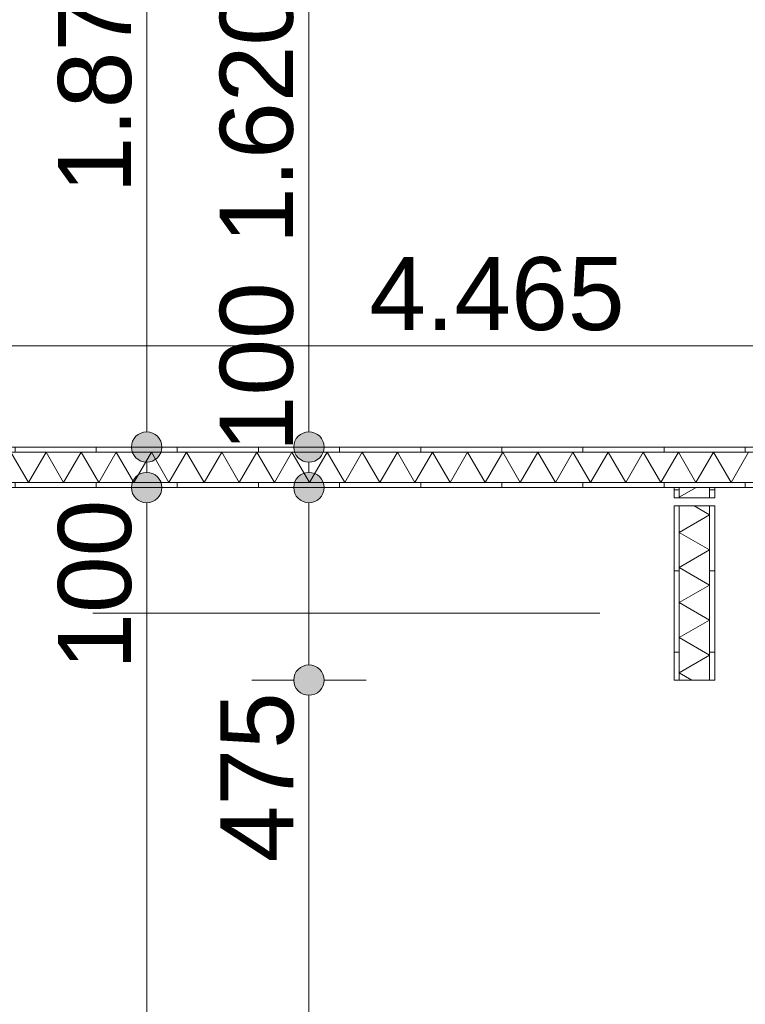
# Model space of a CAD drawing. Header units: millimetres. Extents: x -54205 to 352602, y -8439 to 61516.
# Tile 24 of 189: x 4612 to 6400, y 9531 to 11960. Entities that reach past the tile are written whole.
import ezdxf
from ezdxf.enums import TextEntityAlignment as Align

# ---------------------------------------------------------------- set-up
doc = ezdxf.new("R2010")
doc.units = ezdxf.units.MM
doc.header["$MEASUREMENT"] = 0
doc.linetypes.add('streep-punt', pattern=[2500, 1250, -625, 0, -625])
for name, color, linetype in [('Maatvoering 1_ 100', 7, 'Continuous'), ('Maatvoering 1_ 100 2D arcering', 7, 'Continuous'), ('New_22 NC Binnenwanden', 7, 'Continuous'), ('New_22 NC Binnenwanden Doorsnede-arcering', 7, 'Continuous'), ('New_22 NC Binnenwanden Laagscheidingslijnen', 7, 'Continuous'), ('New_Maatvoering 1_ 100', 7, 'Continuous'), ('New_Maatvoering 1_ 100 2D arcering', 7, 'Continuous'), ('New_Ruimtefuncties Zone omranding', 7, 'Continuous'), ('Stramien', 7, 'Continuous')]:
    doc.layers.add(name, color=color, linetype=linetype)
doc.styles.add('GENERATED_STYLE_1', font='arial.ttf')
doc.styles.add('GENERATED_STYLE_2', font='arial.ttf')
doc.dimstyles.new('GENERATED_STYLE__2', dxfattribs={"dimtxt": 250, "dimasz": 142.5, "dimexe": 0.18, "dimexo": 0.0625, "dimgap": 0, "dimtad": 1, "dimtih": 1, "dimtoh": 1, "dimdec": 0, "dimzin": 0, "dimdsep": 46, "dimtxsty": 'GENERATED_STYLE_2', "dimblk": 'ARROWHEAD_11', "dimblk1": 'ARROWHEAD_11', "dimblk2": 'ARROWHEAD_11', "dimcen": 0.09, "dimse1": 1, "dimse2": 1, "dimclrd": 1, "dimclre": 1, "dimclrt": 2, "dimadec": 1, "dimazin": 0, "dimtfac": 1, "dimtdec": 4, "dimtmove": 0, "dimatfit": 3, "dimfxl": 1, "dimtolj": 1, "dimtzin": 0, "dimarcsym": 0})
doc.dimstyles.new('GENERATED_STYLE__3', dxfattribs={"dimtxt": 179.999995, "dimasz": 142.5, "dimexe": 0.18, "dimexo": 0.0625, "dimgap": 0, "dimtad": 1, "dimtih": 1, "dimtoh": 1, "dimdec": 0, "dimzin": 0, "dimdsep": 46, "dimtxsty": 'GENERATED_STYLE_1', "dimblk": 'ARROWHEAD_11', "dimblk1": 'ARROWHEAD_11', "dimblk2": 'ARROWHEAD_11', "dimcen": 0.09, "dimse1": 1, "dimse2": 1, "dimclrd": 1, "dimclre": 1, "dimclrt": 2, "dimadec": 1, "dimazin": 0, "dimtfac": 1, "dimtdec": 4, "dimtmove": 0, "dimatfit": 3, "dimfxl": 1, "dimtolj": 1, "dimtzin": 0, "dimarcsym": 0})
doc.dimstyles.new('GENERATED_STYLE__4', dxfattribs={"dimtxt": 250, "dimasz": 142.5, "dimexe": 0.18, "dimexo": 0.0625, "dimgap": 0, "dimtad": 1, "dimdec": 0, "dimzin": 0, "dimdsep": 46, "dimtxsty": 'GENERATED_STYLE_2', "dimblk": 'ARROWHEAD_11', "dimblk1": 'ARROWHEAD_11', "dimblk2": 'ARROWHEAD_11', "dimcen": 0.09, "dimse1": 1, "dimse2": 1, "dimclrd": 1, "dimclre": 1, "dimclrt": 2, "dimadec": 1, "dimazin": 0, "dimtfac": 1, "dimtdec": 4, "dimtmove": 0, "dimatfit": 3, "dimfxl": 1, "dimtolj": 1, "dimtzin": 0, "dimarcsym": 0})
doc.dimstyles.new('GENERATED_STYLE__7', dxfattribs={"dimtxt": 179.999995, "dimasz": 142.5, "dimexe": 0.18, "dimexo": 0.0625, "dimgap": 0, "dimtad": 1, "dimdec": 0, "dimzin": 0, "dimdsep": 46, "dimtxsty": 'GENERATED_STYLE_1', "dimblk": 'ARROWHEAD_11', "dimblk1": 'ARROWHEAD_11', "dimblk2": 'ARROWHEAD_11', "dimcen": 0.09, "dimse1": 1, "dimse2": 1, "dimclrd": 1, "dimclre": 1, "dimclrt": 2, "dimadec": 1, "dimazin": 0, "dimtfac": 1, "dimtdec": 4, "dimtmove": 0, "dimatfit": 3, "dimfxl": 1, "dimtolj": 1, "dimtzin": 0, "dimarcsym": 0})
doc.dimstyles.new('GENERATED_STYLE__9', dxfattribs={"dimtxt": 179.999995, "dimasz": 142.5, "dimexe": 0.18, "dimexo": 0.0625, "dimgap": 0, "dimtad": 1, "dimdec": 0, "dimzin": 0, "dimdsep": 46, "dimtxsty": 'GENERATED_STYLE_1', "dimblk": 'ARROWHEAD_11', "dimblk1": 'ARROWHEAD_11', "dimblk2": 'ARROWHEAD_11', "dimcen": 0.09, "dimse1": 1, "dimse2": 1, "dimclrd": 1, "dimclre": 1, "dimclrt": 2, "dimadec": 1, "dimazin": 0, "dimtfac": 1, "dimtdec": 4, "dimtmove": 2, "dimatfit": 3, "dimfxl": 1, "dimtolj": 1, "dimtzin": 0, "dimarcsym": 0})
pattern_1 = [(270, (0, 0), (200, 0), [])]
pattern_2 = [(180, (0, 0), (0, 200), [])]

# ---------------------------------------------------------------- blocks, each defined once
blk = doc.blocks.new('*X382')
at = {"layer": 'New_22 NC Binnenwanden Doorsnede-arcering', "color": 7, "linetype": 'Continuous', "lineweight": 0}
for p, q in [((4589.9, 10893.4), (4633.2, 10818.4)), ((4676.5, 10893.4), (4633.2, 10818.4)), ((4676.5, 10893.4), (4719.8, 10818.4)), ((4763.1, 10893.4), (4719.8, 10818.4)), ((4763.1, 10893.4), (4806.4, 10818.4)), ((4849.7, 10893.4), (4806.4, 10818.4)), ((4849.7, 10893.4), (4893, 10818.4)), ((4936.3, 10893.4), (4893, 10818.4)), ((4936.3, 10893.4), (4979.6, 10818.4)), ((5022.9, 10893.4), (4979.6, 10818.4)), ((5022.9, 10893.4), (5066.2, 10818.4)), ((5109.5, 10893.4), (5066.2, 10818.4)), ((5109.5, 10893.4), (5152.9, 10818.4)), ((5196.2, 10893.4), (5152.9, 10818.4)), ((5196.2, 10893.4), (5239.5, 10818.4)), ((5282.8, 10893.4), (5239.5, 10818.4)), ((5282.8, 10893.4), (5326.1, 10818.4)), ((5369.4, 10893.4), (5326.1, 10818.4)), ((5369.4, 10893.4), (5412.7, 10818.4)), ((5456, 10893.4), (5412.7, 10818.4)), ((5456, 10893.4), (5499.3, 10818.4)), ((5542.6, 10893.4), (5499.3, 10818.4)), ((5542.6, 10893.4), (5585.9, 10818.4)), ((5629.2, 10893.4), (5585.9, 10818.4)), ((5629.2, 10893.4), (5672.5, 10818.4)), ((5715.8, 10893.4), (5672.5, 10818.4)), ((5715.8, 10893.4), (5759.1, 10818.4)), ((5802.4, 10893.4), (5759.1, 10818.4)), ((5802.4, 10893.4), (5845.7, 10818.4)), ((5889, 10893.4), (5845.7, 10818.4)), ((5889, 10893.4), (5932.3, 10818.4)), ((5975.6, 10893.4), (5932.3, 10818.4)), ((5975.6, 10893.4), (6018.9, 10818.4)), ((6062.2, 10893.4), (6018.9, 10818.4)), ((6062.2, 10893.4), (6105.5, 10818.4)), ((6148.8, 10893.4), (6105.5, 10818.4)), ((6148.8, 10893.4), (6192.1, 10818.4)), ((6235.4, 10893.4), (6192.1, 10818.4)), ((6235.4, 10893.4), (6278.7, 10818.4)), ((6322, 10893.4), (6278.7, 10818.4)), ((6322, 10893.4), (6365.3, 10818.4)), ((6408.6, 10893.4), (6365.3, 10818.4))]:
    blk.add_line(p, q, dxfattribs=at)
blk = doc.blocks.new('Wall_143_1', base_point=(3650, 10805.9))
at = {"layer": 'New_22 NC Binnenwanden Doorsnede-arcering', "linetype": 'Continuous', "lineweight": 0, "true_color": 0x000000}
h = blk.add_hatch(dxfattribs=at)
h.set_pattern_fill('930_Lijnen_vert_200_0001', color=18, style=0, pattern_type=2)
h.set_pattern_definition(pattern_1)
h.paths.add_polyline_path([(3562.5, 10893.4), (8002.5, 10893.4), (8002.5, 10905.9), (3562.5, 10905.9)])
h = blk.add_hatch(dxfattribs=at)
h.set_pattern_fill('930_Lijnen_vert_200_0001', color=18, style=0, pattern_type=2)
h.set_pattern_definition(pattern_1)
h.paths.add_polyline_path([(3650, 10805.9), (7915, 10805.9), (7915, 10818.4), (3650, 10818.4)])
at = {"layer": 'New_22 NC Binnenwanden', "color": 1, "linetype": 'Continuous', "lineweight": 0, "flags": 128}
for points in [[(8015, 10905.9), (3550, 10905.9)], [(3650, 10805.9), (6225, 10805.9)], [(6237.5, 10805.9), (6312.5, 10805.9)], [(6325, 10805.9), (6930, 10805.9)]]:
    blk.add_lwpolyline(points, dxfattribs=at)
at = {"layer": 'New_22 NC Binnenwanden Laagscheidingslijnen', "color": 1, "linetype": 'Continuous', "lineweight": 0}
for p, q in [((7927.5, 10893.4), (3637.5, 10893.4)), ((3637.5, 10818.4), (7927.5, 10818.4))]:
    blk.add_line(p, q, dxfattribs=at)
at = {"layer": 'New_22 NC Binnenwanden', "color": 1, "lineweight": 0}
blk.add_blockref('*X382', (0, 0), dxfattribs=at)
blk = doc.blocks.new('*X385')
at = {"layer": 'New_22 NC Binnenwanden Doorsnede-arcering', "color": 7, "linetype": 'Continuous', "lineweight": 0}
for p, q in [((6312.5, 10738.7), (6237.5, 10695.4)), ((6312.5, 10738.7), (6274.1, 10760.9)), ((6312.5, 10652.1), (6237.5, 10695.4)), ((6312.5, 10652.1), (6237.5, 10608.8)), ((6312.5, 10565.5), (6237.5, 10608.8)), ((6312.5, 10565.5), (6237.5, 10522.2)), ((6312.5, 10478.9), (6237.5, 10522.2)), ((6312.5, 10478.9), (6237.5, 10435.6)), ((6312.5, 10392.3), (6237.5, 10435.6)), ((6312.5, 10392.3), (6237.5, 10349)), ((6268.8, 10330.9), (6237.5, 10349))]:
    blk.add_line(p, q, dxfattribs=at)
blk = doc.blocks.new('*X386')
at = {"layer": 'New_22 NC Binnenwanden Doorsnede-arcering', "color": 7, "linetype": 'Continuous', "lineweight": 0}
for p in [(6278.9, 10805.9), (6239.4, 10780.9)]:
    blk.add_line(p, (6237.5, 10782), dxfattribs=at)
blk = doc.blocks.new('Wall_144_1', base_point=(6225, 10330.9))
at = {"layer": 'New_22 NC Binnenwanden Doorsnede-arcering', "linetype": 'Continuous', "lineweight": 0, "true_color": 0x000000}
h = blk.add_hatch(dxfattribs=at)
h.set_pattern_fill('930_Lijnen_vert_200_0001', color=18, style=0, pattern_type=2)
h.set_pattern_definition(pattern_2)
h.paths.add_polyline_path([(6225, 10805.9), (6225, 10780.9), (6237.5, 10780.9), (6237.5, 10805.9)])
h = blk.add_hatch(dxfattribs=at)
h.set_pattern_fill('930_Lijnen_vert_200_0001', color=18, style=0, pattern_type=2)
h.set_pattern_definition(pattern_2)
h.paths.add_polyline_path([(6325, 10780.9), (6325, 10805.9), (6312.5, 10805.9), (6312.5, 10780.9)])
h = blk.add_hatch(dxfattribs=at)
h.set_pattern_fill('930_Lijnen_vert_200_0001', color=18, style=0, pattern_type=2)
h.set_pattern_definition(pattern_2)
h.paths.add_polyline_path([(6225, 10760.9), (6225, 10330.9), (6237.5, 10330.9), (6237.5, 10760.9)])
h = blk.add_hatch(dxfattribs=at)
h.set_pattern_fill('930_Lijnen_vert_200_0001', color=18, style=0, pattern_type=2)
h.set_pattern_definition(pattern_2)
h.paths.add_polyline_path([(6325, 10330.9), (6325, 10760.9), (6312.5, 10760.9), (6312.5, 10330.9)])
at = {"layer": 'New_22 NC Binnenwanden', "color": 1, "linetype": 'Continuous', "lineweight": 0, "flags": 128}
for points in [[(6225, 10805.9), (6225, 10780.9)], [(6312.5, 10805.9), (6237.5, 10805.9)], [(6325, 10780.9), (6325, 10805.9)], [(6225, 10760.9), (6225, 10330.9)], [(6325, 10330.9), (6325, 10760.9)], [(6225, 10330.9), (6325, 10330.9)]]:
    blk.add_lwpolyline(points, dxfattribs=at)
at = {"layer": 'New_22 NC Binnenwanden Laagscheidingslijnen', "color": 1, "linetype": 'Continuous', "lineweight": 0}
for p, q in [((6237.5, 10805.9), (6237.5, 10780.9)), ((6312.5, 10780.9), (6312.5, 10805.9)), ((6225, 10780.9), (6237.5, 10780.9)), ((6237.5, 10780.9), (6312.5, 10780.9)), ((6312.5, 10780.9), (6325, 10780.9)), ((6237.5, 10760.9), (6225, 10760.9)), ((6237.5, 10760.9), (6237.5, 10330.9)), ((6312.5, 10760.9), (6237.5, 10760.9)), ((6325, 10760.9), (6312.5, 10760.9)), ((6312.5, 10330.9), (6312.5, 10760.9))]:
    blk.add_line(p, q, dxfattribs=at)
at = {"layer": 'New_22 NC Binnenwanden', "color": 1, "lineweight": 0}
for name in ['*X386', '*X385']:
    blk.add_blockref(name, (0, 0), dxfattribs=at)
blk = doc.blocks.new('Standard grid marker_2')
at = {"layer": 'Stramien', "color": 1, "linetype": 'streep-punt', "lineweight": 0}
blk.add_line((1000, 0), (37608.9, 0), dxfattribs=at)
at = {"layer": 'Stramien', "color": 2, "lineweight": 0, "style": 'GENERATED_STYLE_1'}
blk.add_attdef('AC_MarkerText_1', text='', height=350, dxfattribs=at).set_placement((-500, 175), align=Align.TOP_CENTER)
blk = doc.blocks.new('*D979')
at = {"layer": 'Maatvoering 1_ 100 2D arcering', "linetype": 'Continuous', "lineweight": 0}
for points in [[(-267.5, -1384.3), (-264.6, -1398.7), (-256.5, -1410.8), (-244.4, -1419), (-230, -1421.8), (-215.6, -1419), (-203.5, -1410.8), (-195.4, -1398.7), (-192.5, -1384.3), (-195.4, -1370), (-203.5, -1357.8), (-215.6, -1349.7), (-230, -1346.8), (-244.4, -1349.7), (-256.5, -1357.8), (-264.6, -1370)], [(57892.5, -1384.3), (57895.4, -1398.7), (57903.5, -1410.8), (57915.6, -1419), (57930, -1421.8), (57944.4, -1419), (57956.5, -1410.8), (57964.6, -1398.7), (57967.5, -1384.3), (57964.6, -1370), (57956.5, -1357.8), (57944.4, -1349.7), (57930, -1346.8), (57915.6, -1349.7), (57903.5, -1357.8), (57895.4, -1370)]]:
    blk.add_hatch(color=1, dxfattribs=at).paths.add_polyline_path(points)
at = {"layer": 'Maatvoering 1_ 100', "color": 1, "linetype": 'Continuous', "lineweight": 0}
for p, q in [((57930, -1346.8), (57930, -1243.7)), ((-192.5, -1384.3), (57892.5, -1384.3)), ((57967.5, -1384.3), (58005, -1384.3)), ((57930, -1524.9), (57930, -1421.8))]:
    blk.add_line(p, q, dxfattribs=at)
blk.add_circle((57930, -1384.3), 37.5, dxfattribs=at)
at = {"layer": 'Maatvoering 1_ 100', "color": 2, "lineweight": 0, "insert": (28325.7, -1334.3), "char_height": 250, "attachment_point": 7, "style": 'GENERATED_STYLE_2'}
blk.add_mtext('\\A1;{\\pql;\\fArial|b1|i0|c0|p0;\\W1.000000;58.160}', dxfattribs=at)
blk = doc.blocks.new('ARROWHEAD_11')
at = {"color": 0, "linetype": 'Continuous', "lineweight": 0}
blk.add_line((0, 0), (-1, 0), dxfattribs=at)
at = {"color": 0, "linetype": 'Continuous', "lineweight": 0, "const_width": 0.25, "flags": 128}
blk.add_lwpolyline([(-0.125, 0, 1), (0.125, 0, 1)], format="xyb", close=True, dxfattribs=at)
blk = doc.blocks.new('*D981')
at = {"layer": 'New_Maatvoering 1_ 100 2D arcering', "linetype": 'Continuous', "lineweight": 0}
for points in [[(-267.5, -384.3), (-264.6, -398.7), (-256.5, -410.8), (-244.4, -419), (-230, -421.8), (-215.6, -419), (-203.5, -410.8), (-195.4, -398.7), (-192.5, -384.3), (-195.4, -370), (-203.5, -357.8), (-215.6, -349.7), (-230, -346.8), (-244.4, -349.7), (-256.5, -357.8), (-264.6, -370)], [(32638, -384.3), (32640.8, -398.7), (32649, -410.8), (32661.1, -419), (32675.5, -421.8), (32689.8, -419), (32702, -410.8), (32710.1, -398.7), (32713, -384.3), (32710.1, -370), (32702, -357.8), (32689.8, -349.7), (32675.5, -346.8), (32661.1, -349.7), (32649, -357.8), (32640.8, -370)]]:
    blk.add_hatch(color=1, dxfattribs=at).paths.add_polyline_path(points)
at = {"layer": 'New_Maatvoering 1_ 100', "color": 1, "linetype": 'Continuous', "lineweight": 0}
blk.add_line((-192.5, -384.3), (32638, -384.3), dxfattribs=at)
blk.add_circle((32675.5, -384.3), 37.5, dxfattribs=at)
at = {"layer": 'New_Maatvoering 1_ 100', "color": 2, "lineweight": 0, "insert": (15845.2, -348.3), "char_height": 180, "attachment_point": 7, "style": 'GENERATED_STYLE_1'}
blk.add_mtext('\\A1;{\\pql;\\fArial|b0|i0|c0|p0;\\W1.000000;32.905}', dxfattribs=at)
blk = doc.blocks.new('*D1018')
at = {"layer": 'Maatvoering 1_ 100 2D arcering', "linetype": 'Continuous', "lineweight": 0}
for points in [[(64027.5, 27835.9), (64030.4, 27821.6), (64038.5, 27809.4), (64050.6, 27801.3), (64065, 27798.4), (64079.4, 27801.3), (64091.5, 27809.4), (64099.6, 27821.6), (64102.5, 27835.9), (64099.6, 27850.3), (64091.5, 27862.4), (64079.4, 27870.6), (64065, 27873.4), (64050.6, 27870.6), (64038.5, 27862.4), (64030.4, 27850.3)], [(64027.5, 3115.7), (64030.4, 3101.3), (64038.5, 3089.1), (64050.6, 3081), (64065, 3078.2), (64079.4, 3081), (64091.5, 3089.1), (64099.6, 3101.3), (64102.5, 3115.7), (64099.6, 3130), (64091.5, 3142.2), (64079.4, 3150.3), (64065, 3153.2), (64050.6, 3150.3), (64038.5, 3142.2), (64030.4, 3130)]]:
    blk.add_hatch(color=1, dxfattribs=at).paths.add_polyline_path(points)
at = {"layer": 'Maatvoering 1_ 100', "color": 1, "linetype": 'Continuous', "lineweight": 0}
for p, q in [((64065, 27873.4), (64065, 27910.9)), ((64027.5, 27835.9), (63924.4, 27835.9)), ((64205.6, 27835.9), (64102.5, 27835.9)), ((64065, 3153.2), (64065, 27798.4)), ((64027.5, 3115.7), (63924.4, 3115.7)), ((64205.6, 3115.7), (64102.5, 3115.7)), ((64065, 3040.7), (64065, 3078.2))]:
    blk.add_line(p, q, dxfattribs=at)
for centre in [(64065, 27835.9), (64065, 3115.7)]:
    blk.add_circle(centre, 37.5, dxfattribs=at)
at = {"layer": 'Maatvoering 1_ 100', "color": 2, "lineweight": 0, "insert": (64015, 14951.5), "char_height": 250, "attachment_point": 7, "rotation": 90, "style": 'GENERATED_STYLE_2'}
blk.add_mtext('\\A1;{\\pql;\\fArial|b1|i0|c0|p0;\\W1.000000;24.720}', dxfattribs=at)
blk = doc.blocks.new('*D1025')
at = {"layer": 'New_Maatvoering 1_ 100 2D arcering', "linetype": 'Continuous', "lineweight": 0}
for points in [[(63027.5, 10660.9), (63030.4, 10646.6), (63038.5, 10634.4), (63050.6, 10626.3), (63065, 10623.4), (63079.4, 10626.3), (63091.5, 10634.4), (63099.6, 10646.6), (63102.5, 10660.9), (63099.6, 10675.3), (63091.5, 10687.4), (63079.4, 10695.6), (63065, 10698.4), (63050.6, 10695.6), (63038.5, 10687.4), (63030.4, 10675.3)], [(63027.5, 3115.7), (63030.4, 3101.3), (63038.5, 3089.1), (63050.6, 3081), (63065, 3078.2), (63079.4, 3081), (63091.5, 3089.1), (63099.6, 3101.3), (63102.5, 3115.7), (63099.6, 3130), (63091.5, 3142.2), (63079.4, 3150.3), (63065, 3153.2), (63050.6, 3150.3), (63038.5, 3142.2), (63030.4, 3130)]]:
    blk.add_hatch(color=1, dxfattribs=at).paths.add_polyline_path(points)
at = {"layer": 'New_Maatvoering 1_ 100', "color": 1, "linetype": 'Continuous', "lineweight": 0}
for p, q in [((63027.5, 10660.9), (62924.4, 10660.9)), ((63205.6, 10660.9), (63102.5, 10660.9)), ((63065, 3153.2), (63065, 10623.4)), ((63027.5, 3115.7), (62924.4, 3115.7)), ((63205.6, 3115.7), (63102.5, 3115.7)), ((63065, 3040.7), (63065, 3078.2))]:
    blk.add_line(p, q, dxfattribs=at)
for centre in [(63065, 10660.9), (63065, 3115.7)]:
    blk.add_circle(centre, 37.5, dxfattribs=at)
at = {"layer": 'New_Maatvoering 1_ 100', "color": 2, "lineweight": 0, "insert": (63029, 6579.4), "char_height": 180, "attachment_point": 7, "rotation": 90, "style": 'GENERATED_STYLE_1'}
blk.add_mtext('\\A1;{\\pql;\\fArial|b0|i0|c0|p0;\\W1.000000;7.545}', dxfattribs=at)
blk = doc.blocks.new('*D1068')
at = {"layer": 'New_Maatvoering 1_ 100 2D arcering', "linetype": 'Continuous', "lineweight": 0}
for points in [[(3612.5, 8830.9), (3615.4, 8816.6), (3623.5, 8804.4), (3635.6, 8796.3), (3650, 8793.4), (3664.4, 8796.3), (3676.5, 8804.4), (3684.6, 8816.6), (3687.5, 8830.9), (3684.6, 8845.3), (3676.5, 8857.4), (3664.4, 8865.6), (3650, 8868.4), (3635.6, 8865.6), (3623.5, 8857.4), (3615.4, 8845.3)], [(6187.5, 8830.9), (6190.4, 8816.6), (6198.5, 8804.4), (6210.6, 8796.3), (6225, 8793.4), (6239.4, 8796.3), (6251.5, 8804.4), (6259.6, 8816.6), (6262.5, 8830.9), (6259.6, 8845.3), (6251.5, 8857.4), (6239.4, 8865.6), (6225, 8868.4), (6210.6, 8865.6), (6198.5, 8857.4), (6190.4, 8845.3)]]:
    blk.add_hatch(color=1, dxfattribs=at).paths.add_polyline_path(points)
at = {"layer": 'New_Maatvoering 1_ 100', "color": 1, "linetype": 'Continuous', "lineweight": 0}
for p, q in [((3650, 8868.4), (3650, 8971.5)), ((6225, 8868.4), (6225, 8971.5)), ((3575, 8830.9), (3612.5, 8830.9)), ((3687.5, 8830.9), (6187.5, 8830.9)), ((3650, 8690.3), (3650, 8793.4)), ((6225, 8690.3), (6225, 8793.4))]:
    blk.add_line(p, q, dxfattribs=at)
for centre in [(3650, 8830.9), (6225, 8830.9)]:
    blk.add_circle(centre, 37.5, dxfattribs=at)
at = {"layer": 'New_Maatvoering 1_ 100', "color": 2, "lineweight": 0, "char_height": 180, "attachment_point": 7, "style": 'GENERATED_STYLE_1'}
for s, insert in [('\\A1;{\\pql;\\fArial|b0|i0|c0|p0;\\W1.000000;2.575}', (4628.6, 8866.9)), ('\\A1;{\\pql;\\fArial|b0|i0|c0|p0;\\W1.000000;100}', (5775.6, 8866.9))]:
    blk.add_mtext(s, dxfattribs=dict(at, insert=insert))
blk = doc.blocks.new('*D1069')
at = {"layer": 'New_Maatvoering 1_ 100 2D arcering', "linetype": 'Continuous', "lineweight": 0}
for points in [[(6187.5, 8830.9), (6190.4, 8816.6), (6198.5, 8804.4), (6210.6, 8796.3), (6225, 8793.4), (6239.4, 8796.3), (6251.5, 8804.4), (6259.6, 8816.6), (6262.5, 8830.9), (6259.6, 8845.3), (6251.5, 8857.4), (6239.4, 8865.6), (6225, 8868.4), (6210.6, 8865.6), (6198.5, 8857.4), (6190.4, 8845.3)], [(6287.5, 8830.9), (6290.4, 8816.6), (6298.5, 8804.4), (6310.6, 8796.3), (6325, 8793.4), (6339.4, 8796.3), (6351.5, 8804.4), (6359.6, 8816.6), (6362.5, 8830.9), (6359.6, 8845.3), (6351.5, 8857.4), (6339.4, 8865.6), (6325, 8868.4), (6310.6, 8865.6), (6298.5, 8857.4), (6290.4, 8845.3)]]:
    blk.add_hatch(color=1, dxfattribs=at).paths.add_polyline_path(points)
at = {"layer": 'New_Maatvoering 1_ 100', "color": 1, "linetype": 'Continuous', "lineweight": 0}
for p, q in [((6225, 8868.4), (6225, 8971.5)), ((6325, 8868.4), (6325, 8971.5)), ((6262.5, 8830.9), (6287.5, 8830.9)), ((6225, 8690.3), (6225, 8793.4)), ((6325, 8690.3), (6325, 8793.4))]:
    blk.add_line(p, q, dxfattribs=at)
for centre in [(6225, 8830.9), (6325, 8830.9)]:
    blk.add_circle(centre, 37.5, dxfattribs=at)
blk = doc.blocks.new('*D1070')
at = {"layer": 'New_Maatvoering 1_ 100 2D arcering', "linetype": 'Continuous', "lineweight": 0}
for points in [[(6287.5, 8830.9), (6290.4, 8816.6), (6298.5, 8804.4), (6310.6, 8796.3), (6325, 8793.4), (6339.4, 8796.3), (6351.5, 8804.4), (6359.6, 8816.6), (6362.5, 8830.9), (6359.6, 8845.3), (6351.5, 8857.4), (6339.4, 8865.6), (6325, 8868.4), (6310.6, 8865.6), (6298.5, 8857.4), (6290.4, 8845.3)], [(7877.5, 8830.9), (7880.4, 8816.6), (7888.5, 8804.4), (7900.6, 8796.3), (7915, 8793.4), (7929.4, 8796.3), (7941.5, 8804.4), (7949.6, 8816.6), (7952.5, 8830.9), (7949.6, 8845.3), (7941.5, 8857.4), (7929.4, 8865.6), (7915, 8868.4), (7900.6, 8865.6), (7888.5, 8857.4), (7880.4, 8845.3)]]:
    blk.add_hatch(color=1, dxfattribs=at).paths.add_polyline_path(points)
at = {"layer": 'New_Maatvoering 1_ 100', "color": 1, "linetype": 'Continuous', "lineweight": 0}
for p, q in [((6325, 8868.4), (6325, 8971.5)), ((7915, 8868.4), (7915, 8971.5)), ((6362.5, 8830.9), (7877.5, 8830.9)), ((6325, 8690.3), (6325, 8793.4)), ((7915, 8690.3), (7915, 8793.4))]:
    blk.add_line(p, q, dxfattribs=at)
for centre in [(6325, 8830.9), (7915, 8830.9)]:
    blk.add_circle(centre, 37.5, dxfattribs=at)
at = {"layer": 'New_Maatvoering 1_ 100', "color": 2, "lineweight": 0, "insert": (6811.1, 8866.9), "char_height": 180, "attachment_point": 7, "style": 'GENERATED_STYLE_1'}
blk.add_mtext('\\A1;{\\pql;\\fArial|b0|i0|c0|p0;\\W1.000000;1.590}', dxfattribs=at)
blk = doc.blocks.new('*D1098')
at = {"layer": 'New_Maatvoering 1_ 100 2D arcering', "linetype": 'Continuous', "lineweight": 0}
for points in [[(3512.5, 11155.9), (3515.4, 11141.6), (3523.5, 11129.4), (3535.6, 11121.3), (3550, 11118.4), (3564.4, 11121.3), (3576.5, 11129.4), (3584.6, 11141.6), (3587.5, 11155.9), (3584.6, 11170.3), (3576.5, 11182.4), (3564.4, 11190.6), (3550, 11193.4), (3535.6, 11190.6), (3523.5, 11182.4), (3515.4, 11170.3)], [(7977.5, 11155.9), (7980.4, 11141.6), (7988.5, 11129.4), (8000.6, 11121.3), (8015, 11118.4), (8029.4, 11121.3), (8041.5, 11129.4), (8049.6, 11141.6), (8052.5, 11155.9), (8049.6, 11170.3), (8041.5, 11182.4), (8029.4, 11190.6), (8015, 11193.4), (8000.6, 11190.6), (7988.5, 11182.4), (7980.4, 11170.3)]]:
    blk.add_hatch(color=1, dxfattribs=at).paths.add_polyline_path(points)
at = {"layer": 'New_Maatvoering 1_ 100', "color": 1, "linetype": 'Continuous', "lineweight": 0}
for p, q in [((8015, 11193.4), (8015, 11296.5)), ((3587.5, 11155.9), (7977.5, 11155.9)), ((8015, 11015.3), (8015, 11118.4))]:
    blk.add_line(p, q, dxfattribs=at)
for centre in [(3550, 11155.9), (8015, 11155.9)]:
    blk.add_circle(centre, 37.5, dxfattribs=at)
at = {"layer": 'New_Maatvoering 1_ 100', "color": 2, "lineweight": 0, "insert": (5473.6, 11191.9), "char_height": 180, "attachment_point": 7, "style": 'GENERATED_STYLE_1'}
blk.add_mtext('\\A1;{\\pql;\\fArial|b0|i0|c0|p0;\\W1.000000;4.465}', dxfattribs=at)
blk = doc.blocks.new('*D1192')
at = {"layer": 'New_Maatvoering 1_ 100 2D arcering', "linetype": 'Continuous', "lineweight": 0}
for points in [[(5287.1, 10330.9), (5290, 10316.6), (5298.1, 10304.4), (5310.3, 10296.3), (5324.6, 10293.4), (5339, 10296.3), (5351.1, 10304.4), (5359.3, 10316.6), (5362.1, 10330.9), (5359.3, 10345.3), (5351.1, 10357.4), (5339, 10365.6), (5324.6, 10368.4), (5310.3, 10365.6), (5298.1, 10357.4), (5290, 10345.3)], [(5287.1, 3445.7), (5290, 3431.3), (5298.1, 3419.2), (5310.3, 3411), (5324.6, 3408.2), (5339, 3411), (5351.1, 3419.2), (5359.3, 3431.3), (5362.1, 3445.7), (5359.3, 3460), (5351.1, 3472.2), (5339, 3480.3), (5324.6, 3483.2), (5310.3, 3480.3), (5298.1, 3472.2), (5290, 3460)]]:
    blk.add_hatch(color=1, dxfattribs=at).paths.add_polyline_path(points)
at = {"layer": 'New_Maatvoering 1_ 100', "color": 1, "linetype": 'Continuous', "lineweight": 0}
for p, q in [((5287.1, 10330.9), (5184, 10330.9)), ((5465.3, 10330.9), (5362.1, 10330.9)), ((5324.6, 3483.2), (5324.6, 10293.4)), ((5287.1, 3445.7), (5184, 3445.7)), ((5465.3, 3445.7), (5362.1, 3445.7)), ((5324.6, 3370.7), (5324.6, 3408.2))]:
    blk.add_line(p, q, dxfattribs=at)
for centre in [(5324.6, 10330.9), (5324.6, 3445.7)]:
    blk.add_circle(centre, 37.5, dxfattribs=at)
at = {"layer": 'New_Maatvoering 1_ 100', "color": 2, "lineweight": 0, "char_height": 180, "attachment_point": 7, "rotation": 90, "style": 'GENERATED_STYLE_1'}
for s, insert in [('\\A1;{\\pql;\\fArial|b0|i0|c0|p0;\\W1.000000;475}', (5288.6, 9881.5)), ('\\A1;{\\pql;\\fArial|b0|i0|c0|p0;\\W1.000000;6.885}', (5288.6, 6579.4))]:
    blk.add_mtext(s, dxfattribs=dict(at, insert=insert))
blk = doc.blocks.new('*D1193')
at = {"layer": 'New_Maatvoering 1_ 100 2D arcering', "linetype": 'Continuous', "lineweight": 0}
for points in [[(5287.1, 10805.9), (5290, 10791.6), (5298.1, 10779.4), (5310.3, 10771.3), (5324.6, 10768.4), (5339, 10771.3), (5351.1, 10779.4), (5359.3, 10791.6), (5362.1, 10805.9), (5359.3, 10820.3), (5351.1, 10832.4), (5339, 10840.6), (5324.6, 10843.4), (5310.3, 10840.6), (5298.1, 10832.4), (5290, 10820.3)], [(5287.1, 10330.9), (5290, 10316.6), (5298.1, 10304.4), (5310.3, 10296.3), (5324.6, 10293.4), (5339, 10296.3), (5351.1, 10304.4), (5359.3, 10316.6), (5362.1, 10330.9), (5359.3, 10345.3), (5351.1, 10357.4), (5339, 10365.6), (5324.6, 10368.4), (5310.3, 10365.6), (5298.1, 10357.4), (5290, 10345.3)]]:
    blk.add_hatch(color=1, dxfattribs=at).paths.add_polyline_path(points)
at = {"layer": 'New_Maatvoering 1_ 100', "color": 1, "linetype": 'Continuous', "lineweight": 0}
for p, q in [((5287.1, 10805.9), (5184, 10805.9)), ((5465.3, 10805.9), (5362.1, 10805.9)), ((5324.6, 10368.4), (5324.6, 10768.4)), ((5287.1, 10330.9), (5184, 10330.9)), ((5465.3, 10330.9), (5362.1, 10330.9))]:
    blk.add_line(p, q, dxfattribs=at)
for centre in [(5324.6, 10805.9), (5324.6, 10330.9)]:
    blk.add_circle(centre, 37.5, dxfattribs=at)
blk = doc.blocks.new('*D1194')
at = {"layer": 'New_Maatvoering 1_ 100 2D arcering', "linetype": 'Continuous', "lineweight": 0}
for points in [[(5287.1, 10905.9), (5290, 10891.6), (5298.1, 10879.4), (5310.3, 10871.3), (5324.6, 10868.4), (5339, 10871.3), (5351.1, 10879.4), (5359.3, 10891.6), (5362.1, 10905.9), (5359.3, 10920.3), (5351.1, 10932.4), (5339, 10940.6), (5324.6, 10943.4), (5310.3, 10940.6), (5298.1, 10932.4), (5290, 10920.3)], [(5287.1, 10805.9), (5290, 10791.6), (5298.1, 10779.4), (5310.3, 10771.3), (5324.6, 10768.4), (5339, 10771.3), (5351.1, 10779.4), (5359.3, 10791.6), (5362.1, 10805.9), (5359.3, 10820.3), (5351.1, 10832.4), (5339, 10840.6), (5324.6, 10843.4), (5310.3, 10840.6), (5298.1, 10832.4), (5290, 10820.3)]]:
    blk.add_hatch(color=1, dxfattribs=at).paths.add_polyline_path(points)
at = {"layer": 'New_Maatvoering 1_ 100', "color": 1, "linetype": 'Continuous', "lineweight": 0}
for p, q in [((5287.1, 10905.9), (5184, 10905.9)), ((5465.3, 10905.9), (5362.1, 10905.9)), ((5324.6, 10843.4), (5324.6, 10868.4)), ((5287.1, 10805.9), (5184, 10805.9)), ((5465.3, 10805.9), (5362.1, 10805.9))]:
    blk.add_line(p, q, dxfattribs=at)
for centre in [(5324.6, 10905.9), (5324.6, 10805.9)]:
    blk.add_circle(centre, 37.5, dxfattribs=at)
at = {"layer": 'New_Maatvoering 1_ 100', "color": 2, "lineweight": 0, "insert": (5287.5, 10893.1), "char_height": 180, "attachment_point": 7, "rotation": 90, "style": 'GENERATED_STYLE_1'}
blk.add_mtext('\\A1;{\\pql;\\fArial|b0|i0|c0|p0;\\W1.000000;100}', dxfattribs=at)
blk = doc.blocks.new('*D1195')
at = {"layer": 'New_Maatvoering 1_ 100 2D arcering', "linetype": 'Continuous', "lineweight": 0}
for points in [[(5287.1, 12525.9), (5290, 12511.5), (5298.1, 12499.3), (5310.3, 12491.2), (5324.6, 12488.4), (5339, 12491.2), (5351.1, 12499.3), (5359.3, 12511.5), (5362.1, 12525.9), (5359.3, 12540.2), (5351.1, 12552.4), (5339, 12560.5), (5324.6, 12563.4), (5310.3, 12560.5), (5298.1, 12552.4), (5290, 12540.2)], [(5287.1, 10905.9), (5290, 10891.6), (5298.1, 10879.4), (5310.3, 10871.3), (5324.6, 10868.4), (5339, 10871.3), (5351.1, 10879.4), (5359.3, 10891.6), (5362.1, 10905.9), (5359.3, 10920.3), (5351.1, 10932.4), (5339, 10940.6), (5324.6, 10943.4), (5310.3, 10940.6), (5298.1, 10932.4), (5290, 10920.3)]]:
    blk.add_hatch(color=1, dxfattribs=at).paths.add_polyline_path(points)
at = {"layer": 'New_Maatvoering 1_ 100', "color": 1, "linetype": 'Continuous', "lineweight": 0}
for p, q in [((5287.1, 12525.9), (5184, 12525.9)), ((5465.3, 12525.9), (5362.1, 12525.9)), ((5324.6, 10943.4), (5324.6, 12488.4)), ((5287.1, 10905.9), (5184, 10905.9)), ((5465.3, 10905.9), (5362.1, 10905.9))]:
    blk.add_line(p, q, dxfattribs=at)
for centre in [(5324.6, 12525.9), (5324.6, 10905.9)]:
    blk.add_circle(centre, 37.5, dxfattribs=at)
at = {"layer": 'New_Maatvoering 1_ 100', "color": 2, "lineweight": 0, "insert": (5287.5, 11407), "char_height": 180, "attachment_point": 7, "rotation": 90, "style": 'GENERATED_STYLE_1'}
blk.add_mtext('\\A1;{\\pql;\\fArial|b0|i0|c0|p0;\\W1.000000;1.620}', dxfattribs=at)
blk = doc.blocks.new('*D1326')
at = {"layer": 'New_Maatvoering 1_ 100 2D arcering', "linetype": 'Continuous', "lineweight": 0}
for points in [[(4887.1, 10805.9), (4890, 10791.6), (4898.1, 10779.4), (4910.3, 10771.3), (4924.6, 10768.4), (4939, 10771.3), (4951.1, 10779.4), (4959.3, 10791.6), (4962.1, 10805.9), (4959.3, 10820.3), (4951.1, 10832.4), (4939, 10840.6), (4924.6, 10843.4), (4910.3, 10840.6), (4898.1, 10832.4), (4890, 10820.3)], [(4887.1, 3445.7), (4890, 3431.3), (4898.1, 3419.2), (4910.3, 3411), (4924.6, 3408.2), (4939, 3411), (4951.1, 3419.2), (4959.3, 3431.3), (4962.1, 3445.7), (4959.3, 3460), (4951.1, 3472.2), (4939, 3480.3), (4924.6, 3483.2), (4910.3, 3480.3), (4898.1, 3472.2), (4890, 3460)]]:
    blk.add_hatch(color=1, dxfattribs=at).paths.add_polyline_path(points)
at = {"layer": 'New_Maatvoering 1_ 100', "color": 1, "linetype": 'Continuous', "lineweight": 0}
for p, q in [((4887.1, 10805.9), (4784, 10805.9)), ((5065.3, 10805.9), (4962.1, 10805.9)), ((4924.6, 3483.2), (4924.6, 10768.4)), ((4887.1, 3445.7), (4784, 3445.7)), ((5065.3, 3445.7), (4962.1, 3445.7)), ((4924.6, 3370.7), (4924.6, 3408.2))]:
    blk.add_line(p, q, dxfattribs=at)
for centre in [(4924.6, 10805.9), (4924.6, 3445.7)]:
    blk.add_circle(centre, 37.5, dxfattribs=at)
at = {"layer": 'New_Maatvoering 1_ 100', "color": 2, "lineweight": 0, "char_height": 180, "attachment_point": 7, "rotation": 90, "style": 'GENERATED_STYLE_1'}
for s, insert in [('\\A1;{\\pql;\\fArial|b0|i0|c0|p0;\\W1.000000;100}', (4888.6, 10356.5)), ('\\A1;{\\pql;\\fArial|b0|i0|c0|p0;\\W1.000000;7.360}', (4888.6, 6816.9))]:
    blk.add_mtext(s, dxfattribs=dict(at, insert=insert))
blk = doc.blocks.new('*D1327')
at = {"layer": 'New_Maatvoering 1_ 100 2D arcering', "linetype": 'Continuous', "lineweight": 0}
for points in [[(4887.1, 10905.9), (4890, 10891.6), (4898.1, 10879.4), (4910.3, 10871.3), (4924.6, 10868.4), (4939, 10871.3), (4951.1, 10879.4), (4959.3, 10891.6), (4962.1, 10905.9), (4959.3, 10920.3), (4951.1, 10932.4), (4939, 10940.6), (4924.6, 10943.4), (4910.3, 10940.6), (4898.1, 10932.4), (4890, 10920.3)], [(4887.1, 10805.9), (4890, 10791.6), (4898.1, 10779.4), (4910.3, 10771.3), (4924.6, 10768.4), (4939, 10771.3), (4951.1, 10779.4), (4959.3, 10791.6), (4962.1, 10805.9), (4959.3, 10820.3), (4951.1, 10832.4), (4939, 10840.6), (4924.6, 10843.4), (4910.3, 10840.6), (4898.1, 10832.4), (4890, 10820.3)]]:
    blk.add_hatch(color=1, dxfattribs=at).paths.add_polyline_path(points)
at = {"layer": 'New_Maatvoering 1_ 100', "color": 1, "linetype": 'Continuous', "lineweight": 0}
for p, q in [((4887.1, 10905.9), (4784, 10905.9)), ((5065.3, 10905.9), (4962.1, 10905.9)), ((4924.6, 10843.4), (4924.6, 10868.4)), ((4887.1, 10805.9), (4784, 10805.9)), ((5065.3, 10805.9), (4962.1, 10805.9))]:
    blk.add_line(p, q, dxfattribs=at)
for centre in [(4924.6, 10905.9), (4924.6, 10805.9)]:
    blk.add_circle(centre, 37.5, dxfattribs=at)
blk = doc.blocks.new('*D1328')
at = {"layer": 'New_Maatvoering 1_ 100 2D arcering', "linetype": 'Continuous', "lineweight": 0}
for points in [[(4887.1, 12775.9), (4890, 12761.5), (4898.1, 12749.3), (4910.3, 12741.2), (4924.6, 12738.4), (4939, 12741.2), (4951.1, 12749.3), (4959.3, 12761.5), (4962.1, 12775.9), (4959.3, 12790.2), (4951.1, 12802.4), (4939, 12810.5), (4924.6, 12813.4), (4910.3, 12810.5), (4898.1, 12802.4), (4890, 12790.2)], [(4887.1, 10905.9), (4890, 10891.6), (4898.1, 10879.4), (4910.3, 10871.3), (4924.6, 10868.4), (4939, 10871.3), (4951.1, 10879.4), (4959.3, 10891.6), (4962.1, 10905.9), (4959.3, 10920.3), (4951.1, 10932.4), (4939, 10940.6), (4924.6, 10943.4), (4910.3, 10940.6), (4898.1, 10932.4), (4890, 10920.3)]]:
    blk.add_hatch(color=1, dxfattribs=at).paths.add_polyline_path(points)
at = {"layer": 'New_Maatvoering 1_ 100', "color": 1, "linetype": 'Continuous', "lineweight": 0}
for p, q in [((4887.1, 12775.9), (4784, 12775.9)), ((5065.3, 12775.9), (4962.1, 12775.9)), ((4924.6, 10943.4), (4924.6, 12738.4)), ((4887.1, 10905.9), (4784, 10905.9)), ((5065.3, 10905.9), (4962.1, 10905.9))]:
    blk.add_line(p, q, dxfattribs=at)
for centre in [(4924.6, 12775.9), (4924.6, 10905.9)]:
    blk.add_circle(centre, 37.5, dxfattribs=at)
at = {"layer": 'New_Maatvoering 1_ 100', "color": 2, "lineweight": 0, "insert": (4888.6, 11532), "char_height": 180, "attachment_point": 7, "rotation": 90, "style": 'GENERATED_STYLE_1'}
blk.add_mtext('\\A1;{\\pql;\\fArial|b0|i0|c0|p0;\\W1.000000;1.870}', dxfattribs=at)

msp = doc.modelspace()

# ---------------------------------------------------------------- linework, layer by layer
at = {"layer": 'New_Ruimtefuncties Zone omranding', "color": 240, "linetype": 'Continuous', "lineweight": 0, "true_color": 0xfd1e4a, "flags": 128}
msp.add_lwpolyline([(-770.1, 12718.4), (-770.1, 10673.4), (250, 10673.4), (250, 10650.9), (3550, 10650.9), (3550, 10905.9), (8015, 10905.9), (8015, 10610.9), (10750, 10610.9), (10750, 10655.9), (10850, 10655.9), (10850, 10610.9), (13585, 10610.9), (13585, 10905.9), (22415, 10905.9), (22415, 10610.9), (25125, 10610.9), (25125, 10655.9), (25275, 10655.9), (25275, 10610.9), (26900, 10610.9)], dxfattribs=at)
at = {"layer": 'New_Ruimtefuncties Zone omranding', "color": 41, "linetype": 'Continuous', "lineweight": 0, "true_color": 0xffdd55, "flags": 128}
msp.add_lwpolyline([(10750.7, 3445.7), (10750.7, 10600.9), (8015, 10600.9), (8015, 10330.9), (7915, 10330.9), (7915, 10805.9), (7470, 10805.9), (7470, 10340.9), (6930, 10340.9), (6930, 10805.9), (3650, 10805.9), (3650, 3445.7)], close=True, dxfattribs=at)

# ---------------------------------------------------------------- block references
at = {"layer": 'New_22 NC Binnenwanden', "color": 1, "lineweight": 0}
for name, p in [('Wall_143_1', (3650, 10805.9)), ('Wall_144_1', (6225, 10330.9))]:
    msp.add_blockref(name, p, dxfattribs=at)
at = {"layer": 'Stramien', "color": 1, "linetype": 'Continuous', "lineweight": 0, "zscale": 1000}
msp.add_blockref('Standard grid marker_2', (-6208.9, 10495.9), dxfattribs=at)

# ---------------------------------------------------------------- dimensions: what is measured, and where the dimension line sits
at = {"layer": 'Maatvoering 1_ 100', "color": 1, "linetype": 'Continuous', "lineweight": 0}
dim = msp.add_linear_dim(base=(64065, 27835.9), p1=(-230, 3115.7), p2=(32070, 27835.9), angle=90, dimstyle='GENERATED_STYLE__4', dxfattribs=at)
dim.commit()
dim.dimension.update_dxf_attribs({"geometry": '*D1018', "text_midpoint": (63890, 15465.4), "dimtype": 160, "text_rotation": 90})
dim = msp.add_linear_dim(base=(57930, -1384.3), p1=(-230, 3115.7), p2=(57930, 10660.9), dimstyle='GENERATED_STYLE__2', dxfattribs=at)
dim.commit()
dim.dimension.update_dxf_attribs({"geometry": '*D979', "text_midpoint": (28839.6, -1209.3), "dimtype": 160})
at = {"layer": 'New_Maatvoering 1_ 100', "color": 1, "linetype": 'Continuous', "lineweight": 0}
for base, p1, p2, dimstyle, picture, middle in [((4924.6, 12775.9), (5782.5, 10905.9), (1930, 12775.9), 'GENERATED_STYLE__7', '*D1328', (4798.6, 11833.5)), ((5324.6, 12525.9), (5782.5, 10905.9), (5774.5, 12525.9), 'GENERATED_STYLE__9', '*D1195', (5197.5, 11708.5)), ((5324.6, 10905.9), (5782.5, 10805.9), (5782.5, 10905.9), 'GENERATED_STYLE__9', '*D1194', (5197.5, 11098.5)), ((4924.6, 10905.9), (5782.5, 10805.9), (5782.5, 10905.9), 'GENERATED_STYLE__7', '*D1327', (4798.6, 10562)), ((4924.6, 10805.9), (3650, 3445.7), (5782.5, 10805.9), 'GENERATED_STYLE__7', '*D1326', (4798.6, 7118.4)), ((5324.6, 10805.9), (6225, 10330.9), (5782.5, 10805.9), 'GENERATED_STYLE__7', '*D1193', (5198.6, 10087)), ((63065, 10660.9), (-230, 3115.7), (57930, 10660.9), 'GENERATED_STYLE__7', '*D1025', (62939, 6880.9)), ((5324.6, 10330.9), (3650, 3445.7), (6225, 10330.9), 'GENERATED_STYLE__7', '*D1192', (5198.6, 6880.9))]:
    dim = msp.add_linear_dim(base=base, p1=p1, p2=p2, angle=90, dimstyle=dimstyle, dxfattribs=at)
    dim.commit()
    dim.dimension.update_dxf_attribs({"geometry": picture, "text_midpoint": middle, "dimtype": 160, "text_rotation": 90})
for base, p1, p2, picture, middle in [((8015, 11155.9), (3550, 10905.9), (8015, 10905.9), '*D1098', (5775.1, 11281.9)), ((32675.4703, -384.3078), (-230, 3115.659), (32675.4703, 10660.9124), '*D981', (16215.2264, -258.3078)), ((6225, 8830.9), (3650, 6460.8), (6225, 10568.4), '*D1068', (4930.1, 8956.9)), ((6325, 8830.9), (6225, 10568.4), (6325, 10568.4), '*D1069', (5981.1, 8956.9)), ((7915, 8830.9), (6325, 10568.4), (7915, 10568.4), '*D1070', (7112.6, 8956.9))]:
    dim = msp.add_linear_dim(base=base, p1=p1, p2=p2, dimstyle='GENERATED_STYLE__3', dxfattribs=at)
    dim.commit()
    dim.dimension.update_dxf_attribs({"geometry": picture, "text_midpoint": middle, "dimtype": 160})

doc.saveas('drawing.dxf')
